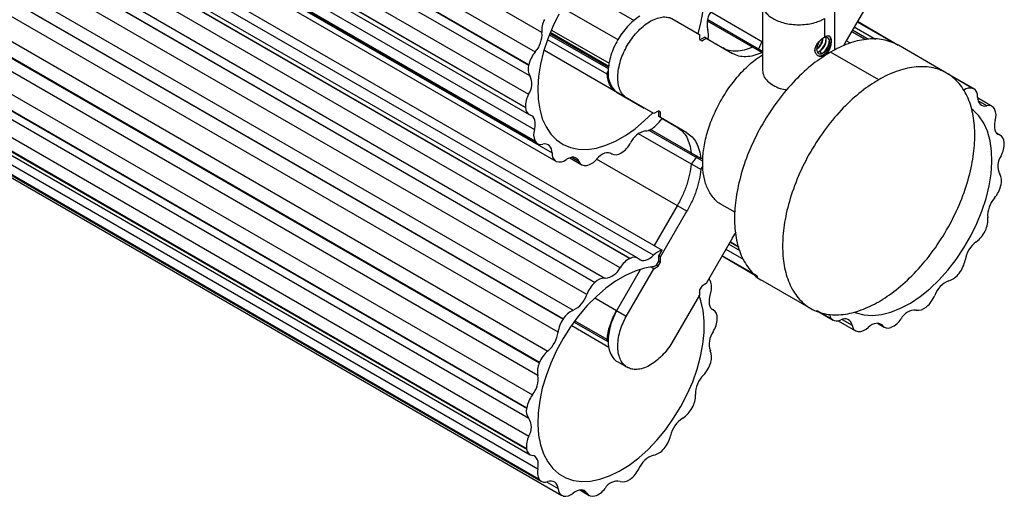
# Paper-space layout '_Isométrica' of a CAD drawing. Header units: millimetres. Extents: x 4382 to 5251, y 2087 to 3670.
# Tile 3 of 8: x 5034 to 5251, y 2087 to 2193. Entities that reach past the tile are written whole.
import ezdxf

# ---------------------------------------------------------------- set-up
doc = ezdxf.new("R2010")
doc.units = ezdxf.units.MM

psp = doc.layouts.new('_Isométrica')

# ---------------------------------------------------------------- linework, layer by layer
at = {"color": 7, "linetype": 'Continuous', "lineweight": 25}
for p, q in [((5149.26, 2189.85), (4385.59, 2630.72)), ((4384.09, 2626.38), (5147.77, 2185.52)), ((4382.65, 2623.48), (5146.32, 2182.62)), ((5146.34, 2182.68), (4382.66, 2623.54)), ((5146.62, 2180.22), (4382.95, 2621.08)), ((4382.64, 2617.04), (5146.31, 2176.18)), ((5145.61, 2173.3), (4381.93, 2614.16)), ((4381.94, 2614.11), (5145.61, 2173.25)), ((4382.75, 2612.58), (5146.43, 2171.72)), ((4383.94, 2609.26), (5147.62, 2168.4)), ((5147.73, 2165.87), (4384.06, 2606.73)), ((4384.08, 2606.69), (5147.75, 2165.83)), ((4384.61, 2606.15), (5148.29, 2165.28)), ((4387.83, 2604.09), (5151.51, 2163.23)), ((4388.66, 2602.29), (5152.33, 2161.43)), ((4404.99, 2580.82), (5168.67, 2139.95)), ((5168.71, 2139.97), (4405.03, 2580.83)), ((5170.44, 2140.03), (4406.77, 2580.89)), ((5173.92, 2140.66), (4410.24, 2581.52)), ((4413.91, 2581.61), (5175.79, 2141.79)), ((5166.53, 2137.9), (4402.85, 2578.76)), ((4399.5, 2576.47), (5163.18, 2135.61)), ((4397.23, 2575.49), (5160.9, 2134.63)), ((5160.94, 2134.67), (4397.27, 2575.53)), ((5159.16, 2131.97), (4395.49, 2572.83)), ((4392.48, 2569.37), (5156.16, 2128.51)), ((4390.25, 2567.44), (5153.93, 2126.58)), ((5153.96, 2126.63), (4390.29, 2567.49)), ((5152.82, 2123.68), (4389.15, 2564.54)), ((4386.88, 2560.36), (5150.56, 2119.5)), ((4385.01, 2557.75), (5148.68, 2116.89)), ((5148.71, 2116.95), (4385.03, 2557.81)), ((5148.36, 2114.13), (4384.69, 2554.99)), ((4383.47, 2550.68), (5147.15, 2109.82)), ((4382.2, 2547.73), (5145.88, 2106.87)), ((5145.89, 2106.93), (4382.21, 2547.79)), ((5146.38, 2104.63), (4382.71, 2545.49)), ((4382.71, 2541.61), (5146.38, 2100.75)), ((5145.88, 2097.93), (4382.2, 2538.79)), ((4382.21, 2538.73), (5145.89, 2097.87)), ((4382.99, 2537.48), (5146.67, 2096.62)), ((4384.69, 2534.4), (5148.36, 2093.54)), ((5148.68, 2091.15), (4385.01, 2532.01)), ((4385.04, 2531.98), (5148.71, 2091.12)), ((4385.44, 2531.62), (5149.12, 2090.76)), ((4389.96, 2528.51), (5153.63, 2087.65)), ((5156.84, 2199.88), (5169.65, 2192.48)), ((5222.28, 2198.09), (5216.45, 2188)), ((5153.82, 2195.29), (5166.03, 2188.24)), ((5197.95, 2196.15), (5197.95, 2181.45)), ((5213.95, 2185.97), (5213.95, 2196.15)), ((5197.95, 2187.72), (5186.55, 2194.31)), ((5177.95, 2192.91), (5184.03, 2189.41)), ((5197.79, 2185.37), (5185.79, 2192.3)), ((5197.95, 2185.63), (5185.86, 2192.61)), ((5211.61, 2192.88), (5211.61, 2188.8)), ((5222.92, 2188.26), (5218.18, 2190.99)), ((5227.82, 2187.06), (5218.88, 2192.22)), ((5218.88, 2192.21), (5227.8, 2187.06)), ((5227.84, 2187.05), (5218.89, 2192.22)), ((5163.95, 2181.79), (5150.89, 2189.33)), ((5163.99, 2182.09), (5151.01, 2189.59)), ((5164.02, 2182.34), (5151.08, 2189.82)), ((5151.38, 2190.37), (5164.1, 2183.03)), ((5184.03, 2189.41), (5184.03, 2188.25)), ((5184.14, 2188.19), (5185.14, 2188.76)), ((5185.53, 2188.54), (5185.14, 2188.76)), ((5217.62, 2190.02), (5220.66, 2188.27)), ((5220.69, 2188.27), (5217.63, 2190.04)), ((5221.34, 2188.29), (5217.8, 2190.33)), ((5163.66, 2180.59), (5150.52, 2188.18)), ((5184.03, 2188.25), (5184.53, 2187.96)), ((5184.53, 2187.96), (5185.53, 2188.54)), ((5185.53, 2188.54), (5191.35, 2185.18)), ((5197.79, 2187.82), (5197.08, 2186.13)), ((5197.95, 2187.96), (5197.79, 2187.82)), ((5212.02, 2188.15), (5212.02, 2188.56)), ((5213.12, 2188.09), (5213.12, 2187.85)), ((5215.99, 2187.01), (5216.45, 2188)), ((5217.36, 2187.46), (5216.44, 2187.99)), ((5238.6, 2180.87), (5227.99, 2187)), ((5167.85, 2175.42), (5149.79, 2185.84)), ((5173.93, 2171.91), (5149.79, 2185.84)), ((5197.08, 2186.13), (5196.78, 2185.95)), ((5197.79, 2185.37), (5197.95, 2185.16)), ((5209.52, 2185.77), (5209.52, 2186.01)), ((5210.61, 2185.7), (5210.96, 2185.09)), ((5211.32, 2184.89), (5211.61, 2184.72)), ((5223.6, 2179.39), (5212.99, 2185.51)), ((5146.34, 2182.68), (5146.32, 2182.62)), ((5244.6, 2177.38), (5238.58, 2180.85)), ((5244.5, 2177.43), (5238.74, 2180.75)), ((5238.75, 2180.75), (5244.48, 2177.44)), ((5165.73, 2176.64), (5171.8, 2173.14)), ((5244.5, 2177.43), (5244.48, 2177.44)), ((5173.93, 2171.91), (5167.85, 2175.42)), ((5248.65, 2173.52), (5245.43, 2175.37)), ((5247.45, 2173.65), (5245.54, 2174.75)), ((5145.61, 2173.3), (5145.61, 2173.25)), ((5174.93, 2172.49), (5173.93, 2171.91)), ((5175.04, 2172.42), (5174.93, 2172.49)), ((5175.43, 2172.2), (5174.93, 2172.49)), ((5175.04, 2171.27), (5175.04, 2172.42)), ((5175.43, 2172.2), (5175.04, 2172.42)), ((5175.43, 2171.05), (5175.43, 2172.2)), ((5249.2, 2172.94), (5249.18, 2172.97)), ((5175.81, 2170.83), (5175.04, 2171.27)), ((5175.43, 2171.05), (5175.04, 2171.27)), ((5181.25, 2167.68), (5175.43, 2171.05)), ((5181.25, 2167.68), (5175.81, 2170.82)), ((5175.81, 2170.82), (5179.13, 2168.91)), ((5184.3, 2159.56), (5170.61, 2167.47)), ((5184.77, 2161.39), (5172.81, 2168.29)), ((5184.3, 2162.01), (5173.22, 2168.41)), ((5250.5, 2167.09), (5249.63, 2167.59)), ((5250.23, 2167.2), (5249.72, 2167.5)), ((5147.73, 2165.87), (5147.75, 2165.83)), ((5251.32, 2165.5), (5251.32, 2165.55)), ((5164.47, 2163.16), (5164.71, 2163.02)), ((5164.5, 2163.15), (5164.64, 2163.07)), ((5166.71, 2163.22), (5166.76, 2163.25)), ((5152.43, 2161.38), (5152.46, 2161.37)), ((5155.41, 2162.17), (5158.07, 2160.63)), ((5155.87, 2162.28), (5157.45, 2161.37)), ((5159.05, 2160.46), (5159.09, 2160.47)), ((5181.25, 2150.36), (5161.33, 2161.86)), ((5183.29, 2162.24), (5182.18, 2160.78)), ((5183.29, 2162.59), (5183.29, 2162.24)), ((5184.81, 2161.93), (5184.3, 2162.01)), ((5184.3, 2159.56), (5184.81, 2160.22)), ((5250.59, 2156.11), (5250.6, 2156.18)), ((5188.89, 2151.88), (5191.88, 2150.15)), ((5179.13, 2151.59), (5174.05, 2142.79)), ((5175.43, 2140.27), (5181.25, 2150.36)), ((5191.35, 2144.53), (5192.14, 2145.73)), ((5247.11, 2146.05), (5247.14, 2146.12)), ((5191.35, 2144.53), (5185.53, 2134.44)), ((5190.53, 2143.11), (5192.94, 2141.72)), ((5190.78, 2143.55), (5192.74, 2142.42)), ((5192.73, 2142.46), (5190.8, 2143.58)), ((5175.04, 2140.49), (5175.79, 2141.79)), ((5189.88, 2141.97), (5193.82, 2139.69)), ((5168.71, 2139.97), (5168.67, 2139.95)), ((5174.54, 2138.47), (5175.04, 2139.34)), ((5174.93, 2138.25), (5175.43, 2139.12)), ((5175.04, 2139.34), (5175.04, 2140.49)), ((5175.43, 2140.27), (5175.04, 2140.49)), ((5175.43, 2139.12), (5175.04, 2139.34)), ((5175.43, 2139.12), (5175.43, 2140.27)), ((5189.02, 2140.49), (5196.94, 2135.92)), ((5196.74, 2136.09), (5189.04, 2140.53)), ((5189.04, 2140.52), (5196.78, 2136.06)), ((5170.96, 2137.43), (5165.73, 2128.38)), ((5167.85, 2127.15), (5173.93, 2137.67)), ((5173.93, 2137.67), (5173.37, 2138)), ((5173.93, 2137.67), (5174.93, 2138.25)), ((5173.96, 2138.14), (5174.54, 2138.47)), ((5174.93, 2138.25), (5174.54, 2138.47)), ((5241.34, 2136.66), (5241.39, 2136.73)), ((5160.94, 2134.67), (5160.9, 2134.63)), ((5185.53, 2134.44), (5184.53, 2133.86)), ((5197.99, 2135.03), (5208.6, 2128.91)), ((5184.53, 2133.86), (5184.03, 2133)), ((5184.03, 2133), (5184.03, 2131.84)), ((5167.85, 2127.15), (5160.92, 2131.16)), ((5184.03, 2131.84), (5177.95, 2121.32)), ((5187.12, 2128.54), (5186.87, 2128.68)), ((5187.05, 2128.58), (5186.9, 2128.66)), ((5209.89, 2128.45), (5213.54, 2126.34)), ((5210.09, 2128.37), (5213.29, 2126.53)), ((5213.26, 2126.56), (5210.14, 2128.35)), ((5234.06, 2129.23), (5234.12, 2129.27)), ((5153.96, 2126.63), (5153.93, 2126.58)), ((5156.41, 2125.9), (5163.83, 2121.62)), ((5163.66, 2122.04), (5156.57, 2126.13)), ((5187.95, 2126.66), (5187.95, 2126.71)), ((5213.26, 2126.56), (5213.29, 2126.53)), ((5214.67, 2126.19), (5218.5, 2123.98)), ((5215.51, 2126.49), (5217.73, 2125.2)), ((5155.87, 2125.12), (5164.06, 2120.38)), ((5219.01, 2123.81), (5219.06, 2123.8)), ((5223.32, 2125.64), (5224.79, 2124.79)), ((5223.54, 2125.62), (5224.41, 2125.12)), ((5226.27, 2124.74), (5226.33, 2124.76)), ((5165.98, 2117.15), (5168.1, 2115.92)), ((5186.51, 2116.98), (5186.52, 2117.04)), ((5148.71, 2116.95), (5148.68, 2116.89)), ((5145.89, 2106.93), (5145.88, 2106.87)), ((5182.39, 2106.96), (5182.42, 2107.01)), ((5145.88, 2097.93), (5145.89, 2097.87)), ((5176.16, 2097.94), (5176.21, 2097.99)), ((5148.68, 2091.15), (5148.71, 2091.12)), ((5168.66, 2091.16), (5168.71, 2091.2)), ((5150.27, 2090.62), (5152.82, 2089.15)), ((5157.6, 2088.85), (5159.68, 2087.65)), ((5157.94, 2088.88), (5159.16, 2088.17)), ((5153.93, 2087.52), (5153.97, 2087.51)), ((5160.9, 2087.52), (5160.95, 2087.54))]:
    psp.add_line(p, q, dxfattribs=at)
at = {"color": 7, "linetype": 'Continuous', "lineweight": 25, "flags": 128}
for points in [[(5152.99, 2193.9), (5151.66, 2191.17), (5150.53, 2188.4), (5149.62, 2185.61), (5148.95, 2182.86), (5148.53, 2180.17), (5148.35, 2177.58), (5148.43, 2175.14), (5148.76, 2172.87), (5149.34, 2170.8), (5150.16, 2168.97), (5151.21, 2167.39), (5152.47, 2166.1), (5153.93, 2165.1), (5155.56, 2164.42), (5157.35, 2164.06), (5159.26, 2164.02), (5161.28, 2164.31), (5163.38, 2164.92), (5165.52, 2165.84), (5167.68, 2167.07), (5169.82, 2168.58), (5171.93, 2170.36), (5173.65, 2172.05)], [(5183.77, 2189.58), (5184.37, 2191.91), (5184.86, 2194.62)], [(5245.43, 2175.58), (5245.47, 2175.08), (5245.58, 2174.64), (5245.75, 2174.27), (5246, 2173.97), (5246.29, 2173.76), (5246.64, 2173.63), (5247.03, 2173.59), (5247.45, 2173.65)], [(5147.62, 2168.4), (5147.74, 2168.97), (5147.8, 2169.51), (5147.78, 2170.02), (5147.69, 2170.48), (5147.53, 2170.87), (5147.31, 2171.2), (5147.03, 2171.44), (5146.7, 2171.6)], [(5218.2, 2128.07), (5218.6, 2127.91), (5220.35, 2127.47), (5222.24, 2127.35), (5224.23, 2127.56), (5226.31, 2128.09), (5228.44, 2128.94), (5230.6, 2130.09), (5232.75, 2131.53), (5234.87, 2133.24), (5236.92, 2135.2), (5238.88, 2137.38), (5240.72, 2139.74), (5242.41, 2142.26), (5243.94, 2144.91), (5245.27, 2147.64), (5246.4, 2150.41), (5247.31, 2153.2), (5247.98, 2155.95), (5248.4, 2158.64), (5248.58, 2161.22), (5248.5, 2163.67), (5248.17, 2165.94), (5247.59, 2168.01), (5246.77, 2169.84), (5245.72, 2171.41), (5244.46, 2172.71), (5244.11, 2172.99)], [(5249.31, 2170.41), (5249.19, 2169.84), (5249.13, 2169.29), (5249.15, 2168.78), (5249.24, 2168.32), (5249.4, 2167.93), (5249.62, 2167.6), (5249.9, 2167.36), (5250.23, 2167.2)], [(5151.51, 2163.23), (5151.46, 2163.72), (5151.35, 2164.16), (5151.18, 2164.53), (5150.93, 2164.83), (5150.64, 2165.04), (5150.29, 2165.17), (5149.9, 2165.21), (5149.48, 2165.15)], [(5164.64, 2163.07), (5164.31, 2163.22), (5163.94, 2163.29), (5163.53, 2163.27), (5163.1, 2163.15), (5162.65, 2162.95), (5162.2, 2162.66), (5161.76, 2162.3), (5161.34, 2161.87)], [(5157.45, 2161.37), (5157.25, 2161.72), (5156.99, 2161.99), (5156.67, 2162.17), (5156.31, 2162.27), (5155.91, 2162.28), (5155.48, 2162.19), (5155.04, 2162.02), (5154.59, 2161.76)], [(5170.68, 2139.86), (5170.99, 2139.65), (5171.34, 2139.53), (5171.73, 2139.49), (5172.15, 2139.56), (5172.59, 2139.71), (5173.04, 2139.95), (5173.49, 2140.27), (5173.92, 2140.66)], [(5173.96, 2138.14), (5171.93, 2137.81), (5169.82, 2137.16), (5167.68, 2136.19), (5165.52, 2134.93), (5163.38, 2133.38), (5161.28, 2131.57), (5159.26, 2129.53), (5157.35, 2127.28), (5155.56, 2124.85), (5153.93, 2122.28), (5152.47, 2119.6), (5151.21, 2116.85), (5150.16, 2114.07), (5149.34, 2111.29), (5148.76, 2108.56), (5148.43, 2105.9), (5148.35, 2103.37), (5148.53, 2100.98), (5148.95, 2098.78), (5149.62, 2096.8), (5150.53, 2095.06), (5151.66, 2093.59), (5152.99, 2092.41), (5154.52, 2091.53), (5156.21, 2090.96), (5158.05, 2090.72), (5160.01, 2090.8), (5162.06, 2091.21), (5164.18, 2091.94), (5166.33, 2092.99), (5168.49, 2094.32), (5170.62, 2095.94), (5172.7, 2097.8), (5174.69, 2099.9), (5176.58, 2102.2), (5178.33, 2104.67), (5179.92, 2107.27), (5181.33, 2109.97), (5182.54, 2112.73), (5183.53, 2115.52), (5184.29, 2118.29), (5184.81, 2121.01), (5185.08, 2123.63), (5185.09, 2126.13), (5184.86, 2128.47), (5184.37, 2130.62), (5183.95, 2131.84)], [(5186.43, 2132.04), (5186.26, 2131.46), (5186.17, 2130.9), (5186.15, 2130.36), (5186.19, 2129.88), (5186.31, 2129.44), (5186.49, 2129.08), (5186.74, 2128.78), (5187.05, 2128.58)], [(5224.41, 2125.12), (5224.14, 2125.38), (5223.82, 2125.55), (5223.45, 2125.63), (5223.04, 2125.62), (5222.61, 2125.53), (5222.17, 2125.34), (5221.72, 2125.06), (5221.28, 2124.71)], [(5148.36, 2093.54), (5148.44, 2094.1), (5148.46, 2094.62), (5148.4, 2095.1), (5148.27, 2095.52), (5148.07, 2095.88), (5147.82, 2096.15), (5147.51, 2096.35), (5147.15, 2096.45)], [(5159.16, 2088.17), (5158.93, 2088.47), (5158.63, 2088.7), (5158.29, 2088.83), (5157.91, 2088.88), (5157.49, 2088.83), (5157.05, 2088.69), (5156.61, 2088.47), (5156.16, 2088.16)]]:
    psp.add_lwpolyline(points, dxfattribs=at)
at = {"color": 7, "linetype": 'Continuous', "lineweight": 25}
for centre, radius, start, end in [((5190.7, 2191.65), 4.99, 141.9329, 193.7216), ((5154.22, 2190.4), 4.98, 152.6528, 186.2824), ((5143.5, 2189.42), 5.78, 317.591, 4.3135), ((5182.43, 2189.33), 3.6, 343.8262, 18.3186), ((5152.81, 2181.2), 6.64, 139.3968, 167.063), ((5149.22, 2181.76), 3.02, 163.4466, 210.7742), ((5142.96, 2178.47), 4.06, 325.6976, 25.5313), ((5169.22, 2180.72), 5.36, 173.7789, 229.4164), ((5151.01, 2173.5), 5.41, 150.3248, 182.1386), ((5243.76, 2175.34), 2.22, 71.1483, 129.7246), ((5243.5, 2175.77), 1.94, 354.3523, 58.6274), ((5247.89, 2172.23), 1.49, 29.961, 107.3033), ((5147.36, 2173.21), 1.74, 178.7682, 247.8903), ((5246.07, 2171.53), 3.43, 340.8847, 24.2908), ((5171.73, 2171.55), 3.48, 276.4309, 319.3911), ((5142.22, 2200.7), 44.96, 315.6696, 318.3479), ((5150.86, 2167.28), 3.43, 160.9106, 204.3078), ((5172.97, 2163.64), 4.53, 100.7158, 156.1236), ((5249.58, 2165.59), 1.74, 358.7414, 67.8979), ((5149.04, 2166.57), 1.48, 209.9971, 287.2452), ((5163.66, 2168.19), 5.84, 302.1054, 332.3125), ((5245.92, 2165.3), 5.41, 330.322, 2.1247), ((5153.43, 2163.04), 1.94, 174.4209, 238.645), ((5165.55, 2164.81), 1.97, 242.4451, 306.0574), ((5253.97, 2160.33), 4.06, 145.6992, 205.5051), ((5153.18, 2163.47), 2.22, 251.1707, 309.6564), ((5158.81, 2161.9), 1.46, 201.3812, 279.6063), ((5158.27, 2164.29), 3.92, 282.191, 321.8079), ((5247.71, 2157.04), 3.02, 343.4414, 30.7427), ((5244.12, 2157.6), 6.64, 319.411, 347.0489), ((5253.44, 2149.38), 5.79, 137.6105, 184.2767), ((5242.71, 2148.41), 4.99, 332.6563, 6.2396), ((5241.44, 2148.66), 6.23, 306.4318, 335.2749), ((5248.97, 2138.52), 6.39, 126.7098, 170.2199), ((5176.75, 2138.07), 3.84, 104.5731, 137.6144), ((5171.2, 2135.17), 5.41, 117.8614, 149.7036), ((5169.61, 2138.48), 1.74, 52.0228, 121.2597), ((5236.27, 2140.73), 6.5, 321.9491, 349.9912), ((5162.87, 2139.66), 4.06, 274.4398, 334.3406), ((5237.68, 2139.25), 4.48, 288.6462, 324.7099), ((5165.43, 2129.77), 6.64, 132.9402, 160.6202), ((5163.14, 2132.59), 3.02, 89.1852, 136.5748), ((5172.92, 2129.06), 14.72, 22.4932, 26.0007), ((5182.79, 2133.5), 3.92, 338.1539, 17.8017), ((5241.08, 2129.96), 5.42, 111.2861, 160.1014), ((5153.65, 2133.72), 5.78, 295.6799, 342.4278), ((5230, 2134.26), 6.47, 309.5942, 337.7035), ((5158.16, 2123.95), 4.98, 113.7088, 147.3583), ((5185.99, 2126.92), 1.97, 353.9095, 57.6061), ((5231.72, 2124.94), 3.6, 87.4969, 152.4977), ((5232.27, 2131.12), 2.61, 261.2545, 313.4511), ((5159.01, 2122.98), 6.23, 144.7139, 173.6063), ((5182.11, 2126.88), 5.84, 327.6635, 357.8902), ((5214.65, 2127.9), 1.93, 187.3191, 224.0061), ((5214.37, 2127.86), 1.72, 230.9772, 300.5722), ((5216.12, 2125.01), 1.62, 6.8514, 122.3302), ((5224.39, 2129.29), 4.93, 293.1917, 327.0097), ((5146.47, 2124.42), 6.39, 309.7427, 353.3281), ((5190.71, 2121.08), 4.53, 143.848, 199.2964), ((5219.29, 2125.36), 1.57, 185.5053, 259.6514), ((5219.14, 2126.77), 2.97, 268.3978, 316.1693), ((5225.59, 2126.17), 1.59, 221.6376, 295.2785), ((5154.73, 2114.53), 6.49, 129.9713, 158.0627), ((5183.24, 2118.19), 3.48, 340.5916, 23.5865), ((5180.06, 2118.84), 6.71, 316.4068, 343.9078), ((5152.75, 2115.02), 4.48, 155.2762, 191.4018), ((5143.01, 2113.31), 5.41, 319.8629, 8.754), ((5189.23, 2109.93), 6.08, 135.1538, 180.2999), ((5152.27, 2105.86), 6.47, 142.2677, 170.4157), ((5177.7, 2109.74), 5.46, 330.0307, 1.6581), ((5148.41, 2106.26), 2.61, 166.5333, 218.8031), ((5177.17, 2109.66), 5.88, 302.5423, 332.5947), ((5143.34, 2102.69), 3.6, 327.4674, 32.5461), ((5183.79, 2099.46), 6.29, 123.3442, 167.4335), ((5150.77, 2098.51), 4.93, 152.9677, 186.8172), ((5171.18, 2102.35), 6.66, 319.0748, 346.6995), ((5147.47, 2098), 1.59, 184.7166, 258.4095), ((5173.03, 2100.38), 3.97, 282.8717, 322.0835), ((5175.31, 2091.72), 4.99, 106.287, 158.0433), ((5151.21, 2092.71), 2.97, 163.8159, 211.6112), ((5165.07, 2096.21), 6.2, 305.9911, 334.9749), ((5149.91, 2092.13), 1.57, 220.3567, 294.5061), ((5167.21, 2092.89), 2.25, 252.2487, 310.0321), ((5151.2, 2089.21), 1.62, 357.6741, 113.1608), ((5154.54, 2089.13), 1.72, 179.4314, 249.0319), ((5159.59, 2091.74), 4.42, 287.9883, 324.417), ((5165.95, 2087.63), 3.17, 79.5326, 150.8277), ((5154.41, 2090.04), 2.56, 260.2131, 313.0835), ((5160.44, 2088.94), 1.49, 211.1836, 288.0814)]:
    psp.add_arc(centre, radius, start, end, dxfattribs=at)
for points, knots in [([(5200.3, 2199.41), (5199.96, 2199.22), (5199.65, 2199), (5199.08, 2198.53), (5198.82, 2198.26), (5198.4, 2197.7), (5198.24, 2197.4), (5198.01, 2196.79), (5197.95, 2196.47), (5197.95, 2195.83), (5198.01, 2195.51), (5198.24, 2194.89), (5198.4, 2194.59), (5198.82, 2194.03), (5199.08, 2193.77), (5199.65, 2193.29), (5199.96, 2193.07), (5200.63, 2192.69), (5201.01, 2192.51), (5201.84, 2192.18), (5202.29, 2192.03), (5203.26, 2191.79), (5203.78, 2191.69), (5204.85, 2191.56), (5205.4, 2191.53), (5206.51, 2191.53), (5207.06, 2191.56), (5208.13, 2191.69), (5208.65, 2191.79), (5209.62, 2192.03), (5210.07, 2192.18), (5210.9, 2192.51), (5211.28, 2192.69), (5211.61, 2192.88)], [0, 0, 0, 0, 0.0625, 0.0625, 0.125, 0.125, 0.1875, 0.1875, 0.25, 0.25, 0.3125, 0.3125, 0.375, 0.375, 0.4375, 0.4375, 0.5, 0.5, 0.5625, 0.5625, 0.625, 0.625, 0.6875, 0.6875, 0.75, 0.75, 0.8125, 0.8125, 0.875, 0.875, 0.9375, 0.9375, 1, 1, 1, 1]), ([(5170.88, 2193.41), (5170.4, 2193.12), (5169.92, 2192.78), (5169, 2192), (5168.55, 2191.57), (5167.71, 2190.66), (5167.32, 2190.17), (5166.6, 2189.18), (5166.27, 2188.67), (5165.69, 2187.66), (5165.41, 2187.12), (5164.91, 2186), (5164.69, 2185.42), (5164.31, 2184.23), (5164.16, 2183.63), (5163.96, 2182.44), (5163.9, 2181.86), (5163.89, 2181.3)], [0, 0, 0, 0, 0.125, 0.125, 0.25, 0.25, 0.375, 0.375, 0.5, 0.5, 0.625, 0.625, 0.75, 0.75, 0.875, 0.875, 1, 1, 1, 1]), ([(5167.85, 2175.42), (5167.58, 2175.61), (5167.32, 2175.86), (5166.86, 2176.45), (5166.65, 2176.79), (5166.32, 2177.59), (5166.2, 2178.04), (5166.03, 2179.02), (5166, 2179.55), (5166.02, 2180.66), (5166.08, 2181.24), (5166.29, 2182.42), (5166.44, 2183.02), (5166.81, 2184.2), (5167.04, 2184.78), (5167.54, 2185.9), (5167.81, 2186.44), (5168.39, 2187.44), (5168.72, 2187.95), (5169.43, 2188.94), (5169.83, 2189.42), (5170.66, 2190.34), (5171.11, 2190.76), (5172.03, 2191.54), (5172.5, 2191.88), (5173.45, 2192.46), (5173.93, 2192.69), (5174.86, 2193.04), (5175.31, 2193.15), (5176.16, 2193.27), (5176.57, 2193.26), (5177.31, 2193.16), (5177.65, 2193.06), (5177.95, 2192.91)], [0, 0, 0, 0, 0.0625, 0.0625, 0.125, 0.125, 0.1875, 0.1875, 0.25, 0.25, 0.3125, 0.3125, 0.375, 0.375, 0.4375, 0.4375, 0.5, 0.5, 0.5625, 0.5625, 0.625, 0.625, 0.6875, 0.6875, 0.75, 0.75, 0.8125, 0.8125, 0.875, 0.875, 0.9375, 0.9375, 1, 1, 1, 1]), ([(5211.61, 2184.72), (5211.58, 2184.7), (5211.51, 2184.66), (5211.41, 2184.62), (5211.31, 2184.58), (5211.2, 2184.55), (5211.1, 2184.52), (5211, 2184.51), (5210.81, 2184.5), (5210.54, 2184.53), (5210.21, 2184.66), (5209.94, 2184.87), (5209.73, 2185.16), (5209.59, 2185.51), (5209.55, 2185.9), (5209.59, 2186.31), (5209.73, 2186.74), (5209.94, 2187.16), (5210.21, 2187.57), (5210.54, 2187.94), (5210.83, 2188.23), (5211.07, 2188.43), (5211.26, 2188.57), (5211.44, 2188.69), (5211.55, 2188.76), (5211.61, 2188.8)], [0, 0, 0, 0, 0.017899, 0.035704, 0.053464, 0.07123, 0.08905, 0.106975, 0.125053, 0.187308, 0.250114, 0.312695, 0.375181, 0.43773, 0.500018, 0.562294, 0.624855, 0.687329, 0.749922, 0.812715, 0.874983, 0.906503, 0.937669, 0.968746, 1, 1, 1, 1]), ([(5210.61, 2185.7), (5210.79, 2185.83), (5211.16, 2186.09), (5211.64, 2186.74), (5211.96, 2187.48), (5212.05, 2188.16), (5212.01, 2188.6), (5211.9, 2188.72), (5211.89, 2188.74)], [0, 0, 0, 0, 0.189246, 0.394085, 0.598923, 0.788169, 0.977415, 1, 1, 1, 1]), ([(5211.32, 2184.89), (5211.54, 2185.04), (5212, 2185.37), (5212.6, 2186.19), (5213, 2187.1), (5213.13, 2187.98), (5212.98, 2188.66), (5212.77, 2189.06), (5212.57, 2189.09), (5212.57, 2189.09)], [0, 0, 0, 0, 0.160067, 0.333322, 0.506577, 0.666644, 0.826711, 0.999966, 1, 1, 1, 1]), ([(5211.32, 2185.3), (5211.48, 2185.39), (5211.66, 2185.53), (5212.01, 2185.89), (5212.18, 2186.11), (5212.46, 2186.59), (5212.56, 2186.85), (5212.7, 2187.33), (5212.73, 2187.55), (5212.73, 2187.94), (5212.7, 2188.13), (5212.56, 2188.45), (5212.46, 2188.58), (5212.18, 2188.74), (5212.01, 2188.77), (5211.66, 2188.73), (5211.48, 2188.66), (5211.32, 2188.56)], [0, 0, 0, 0, 0.125, 0.125, 0.25, 0.25, 0.375, 0.375, 0.5, 0.5, 0.625, 0.625, 0.75, 0.75, 0.875, 0.875, 1, 1, 1, 1]), ([(5211.61, 2188.8), (5211.64, 2188.82), (5211.71, 2188.86), (5211.81, 2188.9), (5211.9, 2188.95), (5211.99, 2188.99), (5212.08, 2189.02), (5212.17, 2189.04), (5212.32, 2189.07), (5212.52, 2189.09), (5212.73, 2189.02), (5212.89, 2188.87), (5212.99, 2188.67), (5213.05, 2188.48), (5213.07, 2188.32), (5213.09, 2188.14), (5213.09, 2188.01), (5213.1, 2187.94)], [0, 0, 0, 0, 0.035785, 0.071382, 0.10689, 0.142408, 0.178035, 0.213871, 0.250014, 0.37448, 0.500045, 0.625162, 0.750088, 0.813092, 0.875308, 0.937389, 1, 1, 1, 1]), ([(5195.67, 2186.59), (5195.08, 2186.32), (5194.48, 2186.1), (5193.31, 2185.8), (5192.74, 2185.72), (5191.63, 2185.68), (5191.1, 2185.74), (5190.11, 2185.97), (5189.65, 2186.16), (5189.23, 2186.4)], [0, 0, 0, 0, 0.25, 0.25, 0.5, 0.5, 0.75, 0.75, 1, 1, 1, 1]), ([(5211.32, 2188.56), (5211.15, 2188.47), (5210.97, 2188.33), (5210.62, 2187.97), (5210.46, 2187.74), (5210.18, 2187.27), (5210.07, 2187.01), (5209.93, 2186.53), (5209.9, 2186.3), (5209.9, 2185.92), (5209.93, 2185.73), (5210.07, 2185.41), (5210.18, 2185.28), (5210.46, 2185.12), (5210.62, 2185.09), (5210.97, 2185.13), (5211.15, 2185.2), (5211.32, 2185.3)], [0, 0, 0, 0, 0.125, 0.125, 0.25, 0.25, 0.375, 0.375, 0.5, 0.5, 0.625, 0.625, 0.75, 0.75, 0.875, 0.875, 1, 1, 1, 1]), ([(5209.9, 2186.11), (5210.08, 2186.24), (5210.45, 2186.5), (5210.93, 2187.15), (5211.24, 2187.83), (5211.28, 2188.23), (5211.29, 2188.39)], [0, 0, 0, 0, 0.256269, 0.533652, 0.811036, 1, 1, 1, 1]), ([(5209.92, 2186.2), (5210.01, 2186.27), (5210.35, 2186.52), (5210.82, 2187.21), (5211.19, 2187.97), (5211.23, 2188.39), (5211.25, 2188.51)], [0, 0, 0, 0, 0.14361, 0.499939, 0.856268, 1, 1, 1, 1]), ([(5210.26, 2185.5), (5210.48, 2185.66), (5210.94, 2185.98), (5211.54, 2186.8), (5211.92, 2187.65), (5211.97, 2188.14), (5211.99, 2188.34)], [0, 0, 0, 0, 0.256861, 0.534885, 0.812909, 1, 1, 1, 1]), ([(5210.96, 2185.09), (5211.19, 2185.25), (5211.65, 2185.57), (5212.24, 2186.39), (5212.63, 2187.24), (5212.68, 2187.73), (5212.7, 2187.93)], [0, 0, 0, 0, 0.256861, 0.534885, 0.812909, 1, 1, 1, 1]), ([(5213.1, 2187.94), (5213.1, 2187.9), (5213.09, 2187.83), (5213.09, 2187.7), (5213.08, 2187.58), (5213.07, 2187.45), (5213.05, 2187.32), (5213.03, 2187.19), (5212.98, 2186.95), (5212.89, 2186.58), (5212.73, 2186.11), (5212.52, 2185.67), (5212.3, 2185.34), (5212.1, 2185.11), (5211.95, 2184.96), (5211.78, 2184.82), (5211.67, 2184.75), (5211.61, 2184.72)], [0, 0, 0, 0, 0.035886, 0.071507, 0.106989, 0.142455, 0.178029, 0.213834, 0.249985, 0.374886, 0.500027, 0.625568, 0.750058, 0.813075, 0.875383, 0.937514, 1, 1, 1, 1]), ([(5227.99, 2187), (5226.9, 2187.49), (5224.73, 2188.46), (5220.9, 2188.46), (5216.95, 2187.56), (5214.28, 2186.18), (5212.99, 2185.51)], [0, 0, 0, 0, 0.262642, 0.519928, 0.766944, 1, 1, 1, 1]), ([(5188.88, 2151.88), (5188.88, 2151.88), (5188.13, 2152.15), (5187.01, 2153.37), (5185.65, 2155.46), (5184.91, 2158.09), (5184.66, 2160.99), (5184.9, 2164.18), (5185.66, 2167.66), (5186.98, 2171.35), (5188.81, 2175.02), (5191.07, 2178.45), (5193.61, 2181.41), (5195.92, 2183.57), (5197.35, 2184.5), (5197.88, 2184.85)], [0, 0, 0, 0, 0.000035, 0.090345, 0.178778, 0.263681, 0.343786, 0.423891, 0.508794, 0.597227, 0.687537, 0.777847, 0.86628, 0.951183, 1, 1, 1, 1]), ([(5197.79, 2185.37), (5197.2, 2185.09), (5196.6, 2184.88), (5195.43, 2184.58), (5194.86, 2184.49), (5193.75, 2184.46), (5193.22, 2184.51), (5192.23, 2184.75), (5191.77, 2184.93), (5191.35, 2185.18)], [0, 0, 0, 0, 0.25, 0.25, 0.5, 0.5, 0.75, 0.75, 1, 1, 1, 1]), ([(5212.99, 2185.51), (5211.7, 2184.69), (5209.03, 2182.98), (5205.08, 2179.34), (5201.28, 2174.88), (5197.88, 2169.74), (5195.13, 2164.23), (5193.16, 2158.7), (5192.02, 2153.48), (5191.66, 2148.7), (5192.02, 2144.34), (5193.15, 2140.41), (5195.17, 2137.26), (5196.86, 2135.44), (5197.99, 2135.03), (5197.99, 2135.03)], [0, 0, 0, 0, 0.077675, 0.160002, 0.245752, 0.333322, 0.420892, 0.506642, 0.588969, 0.666644, 0.744318, 0.826646, 0.912396, 0.999966, 1, 1, 1, 1]), ([(5210.04, 2185.53), (5210.05, 2185.52), (5210.22, 2185.49), (5210.43, 2185.6), (5210.61, 2185.7)], [0, 0, 0, 0, 0.106013, 1, 1, 1, 1]), ([(5210.07, 2184.76), (5210.26, 2184.7), (5210.62, 2184.57), (5211.09, 2184.78), (5211.32, 2184.89)], [0, 0, 0, 0, 0.519734, 1, 1, 1, 1]), ([(5223.6, 2130.4), (5224.85, 2131.12), (5226.14, 2131.99), (5228.77, 2134.07), (5230.1, 2135.27), (5232.71, 2137.97), (5233.99, 2139.47), (5236.42, 2142.71), (5237.56, 2144.44), (5239.63, 2148.02), (5240.56, 2149.88), (5242.15, 2153.6), (5242.8, 2155.46), (5243.84, 2159.07), (5244.21, 2160.82), (5244.7, 2164.13), (5244.81, 2165.7), (5244.81, 2168.58), (5244.7, 2170.02), (5244.21, 2172.77), (5243.84, 2174.09), (5242.8, 2176.51), (5242.15, 2177.6), (5240.56, 2179.49), (5239.63, 2180.28), (5237.56, 2181.47), (5236.42, 2181.88), (5233.99, 2182.31), (5232.71, 2182.33), (5230.1, 2182.02), (5228.77, 2181.69), (5226.14, 2180.73), (5224.85, 2180.11), (5223.6, 2179.39)], [0, 0, 0, 0, 0.0625, 0.0625, 0.125, 0.125, 0.1875, 0.1875, 0.25, 0.25, 0.3125, 0.3125, 0.375, 0.375, 0.4375, 0.4375, 0.5, 0.5, 0.5625, 0.5625, 0.625, 0.625, 0.6875, 0.6875, 0.75, 0.75, 0.8125, 0.8125, 0.875, 0.875, 0.9375, 0.9375, 1, 1, 1, 1]), ([(5163.66, 2180.59), (5163.66, 2180.7), (5163.67, 2180.82), (5163.73, 2181.01), (5163.76, 2181.07), (5163.82, 2181.19), (5163.85, 2181.24), (5163.89, 2181.3)], [0, 0, 0, 0, 0.5, 0.5, 0.75, 0.75, 1, 1, 1, 1]), ([(5165.73, 2176.64), (5165.44, 2176.81), (5165.17, 2177.02), (5164.69, 2177.54), (5164.48, 2177.84), (5164.12, 2178.52), (5163.98, 2178.9), (5163.77, 2179.71), (5163.7, 2180.14), (5163.66, 2180.59)], [0, 0, 0, 0, 0.25, 0.25, 0.5, 0.5, 0.75, 0.75, 1, 1, 1, 1]), ([(5197.95, 2181.45), (5198.01, 2181.03), (5198.13, 2180.2), (5198.99, 2179.08), (5200.24, 2178.16), (5201.7, 2177.47), (5202.83, 2177.23), (5203.34, 2177.12)], [0, 0, 0, 0, 0.222099, 0.436185, 0.635851, 0.835517, 1, 1, 1, 1]), ([(5223.6, 2179.39), (5222.35, 2178.67), (5221.05, 2177.79), (5218.42, 2175.71), (5217.09, 2174.51), (5214.48, 2171.81), (5213.2, 2170.31), (5210.78, 2167.08), (5209.63, 2165.35), (5207.56, 2161.76), (5206.63, 2159.91), (5205.05, 2156.19), (5204.39, 2154.33), (5203.36, 2150.72), (5202.98, 2148.97), (5202.49, 2145.65), (5202.38, 2144.09), (5202.38, 2141.2), (5202.49, 2139.77), (5202.98, 2137.02), (5203.36, 2135.7), (5204.39, 2133.28), (5205.05, 2132.18), (5206.63, 2130.3), (5207.56, 2129.51), (5209.63, 2128.31), (5210.78, 2127.9), (5213.2, 2127.47), (5214.48, 2127.45), (5217.09, 2127.77), (5218.42, 2128.1), (5221.05, 2129.05), (5222.35, 2129.67), (5223.6, 2130.4)], [0, 0, 0, 0, 0.0625, 0.0625, 0.125, 0.125, 0.1875, 0.1875, 0.25, 0.25, 0.3125, 0.3125, 0.375, 0.375, 0.4375, 0.4375, 0.5, 0.5, 0.5625, 0.5625, 0.625, 0.625, 0.6875, 0.6875, 0.75, 0.75, 0.8125, 0.8125, 0.875, 0.875, 0.9375, 0.9375, 1, 1, 1, 1]), ([(5179.13, 2168.91), (5179.55, 2168.66), (5179.94, 2168.36), (5180.64, 2167.62), (5180.95, 2167.18), (5181.48, 2166.21), (5181.69, 2165.67), (5182.01, 2164.5), (5182.12, 2163.88), (5182.18, 2163.23)], [0, 0, 0, 0, 0.25, 0.25, 0.5, 0.5, 0.75, 0.75, 1, 1, 1, 1]), ([(5181.25, 2167.68), (5181.67, 2167.44), (5182.06, 2167.13), (5182.76, 2166.39), (5183.07, 2165.96), (5183.6, 2164.99), (5183.81, 2164.44), (5184.13, 2163.28), (5184.24, 2162.66), (5184.3, 2162.01)], [0, 0, 0, 0, 0.25, 0.25, 0.5, 0.5, 0.75, 0.75, 1, 1, 1, 1]), ([(5182.18, 2160.78), (5182.12, 2160.07), (5182.01, 2159.32), (5181.69, 2157.78), (5181.48, 2156.99), (5180.95, 2155.41), (5180.64, 2154.62), (5179.94, 2153.07), (5179.55, 2152.31), (5179.13, 2151.59)], [0, 0, 0, 0, 0.25, 0.25, 0.5, 0.5, 0.75, 0.75, 1, 1, 1, 1]), ([(5184.3, 2159.56), (5184.24, 2158.84), (5184.13, 2158.09), (5183.81, 2156.55), (5183.6, 2155.77), (5183.07, 2154.19), (5182.76, 2153.4), (5182.06, 2151.85), (5181.67, 2151.09), (5181.25, 2150.36)], [0, 0, 0, 0, 0.25, 0.25, 0.5, 0.5, 0.75, 0.75, 1, 1, 1, 1]), ([(5163.66, 2122.04), (5163.7, 2122.53), (5163.77, 2123.05), (5163.98, 2124.1), (5164.12, 2124.65), (5164.48, 2125.74), (5164.69, 2126.28), (5165.17, 2127.35), (5165.44, 2127.87), (5165.73, 2128.38)], [0, 0, 0, 0, 0.25, 0.25, 0.5, 0.5, 0.75, 0.75, 1, 1, 1, 1]), ([(5165.73, 2128.38), (5165.46, 2127.87), (5165.2, 2127.33), (5164.74, 2126.21), (5164.53, 2125.63), (5164.2, 2124.46), (5164.08, 2123.87), (5163.91, 2122.7), (5163.88, 2122.13), (5163.89, 2121.59)], [0, 0, 0, 0, 0.25, 0.25, 0.5, 0.5, 0.75, 0.75, 1, 1, 1, 1]), ([(5177.95, 2121.32), (5177.65, 2120.83), (5177.31, 2120.33), (5176.57, 2119.37), (5176.16, 2118.9), (5175.31, 2118.03), (5174.86, 2117.62), (5173.93, 2116.9), (5173.45, 2116.58), (5172.5, 2116.06), (5172.03, 2115.85), (5171.11, 2115.57), (5170.66, 2115.48), (5169.83, 2115.43), (5169.43, 2115.46), (5168.72, 2115.62), (5168.39, 2115.75), (5167.81, 2116.09), (5167.54, 2116.31), (5167.04, 2116.85), (5166.81, 2117.17), (5166.44, 2117.92), (5166.29, 2118.35), (5166.08, 2119.29), (5166.02, 2119.8), (5166, 2120.89), (5166.03, 2121.46), (5166.2, 2122.62), (5166.32, 2123.22), (5166.65, 2124.39), (5166.86, 2124.98), (5167.32, 2126.1), (5167.58, 2126.64), (5167.85, 2127.15)], [0, 0, 0, 0, 0.0625, 0.0625, 0.125, 0.125, 0.1875, 0.1875, 0.25, 0.25, 0.3125, 0.3125, 0.375, 0.375, 0.4375, 0.4375, 0.5, 0.5, 0.5625, 0.5625, 0.625, 0.625, 0.6875, 0.6875, 0.75, 0.75, 0.8125, 0.8125, 0.875, 0.875, 0.9375, 0.9375, 1, 1, 1, 1]), ([(5163.89, 2121.59), (5163.85, 2121.6), (5163.82, 2121.62), (5163.76, 2121.67), (5163.73, 2121.71), (5163.67, 2121.82), (5163.66, 2121.93), (5163.66, 2122.04)], [0, 0, 0, 0, 0.25, 0.25, 0.5, 0.5, 1, 1, 1, 1]), ([(5163.89, 2121.59), (5163.89, 2121.58), (5163.9, 2120.86), (5164.09, 2119.52), (5164.86, 2118.08), (5165.53, 2117.29), (5165.98, 2117.15), (5165.98, 2117.15)], [0, 0, 0, 0, 0.004196, 0.350931, 0.685991, 0.999894, 1, 1, 1, 1])]:
    psp.add_open_spline(points, degree=3, knots=knots, dxfattribs=at)
for points in [[(5213.12, 2187.85), (5213.12, 2187.93), (5213.12, 2188.01), (5213.12, 2188.09)], [(5209.52, 2186.01), (5209.51, 2185.93), (5209.51, 2185.85), (5209.52, 2185.77)], [(5209.52, 2186.01), (5209.51, 2185.93), (5209.51, 2185.85), (5209.52, 2185.77)]]:
    psp.add_open_spline(points, degree=3, dxfattribs=at)

doc.saveas('drawing.dxf')
